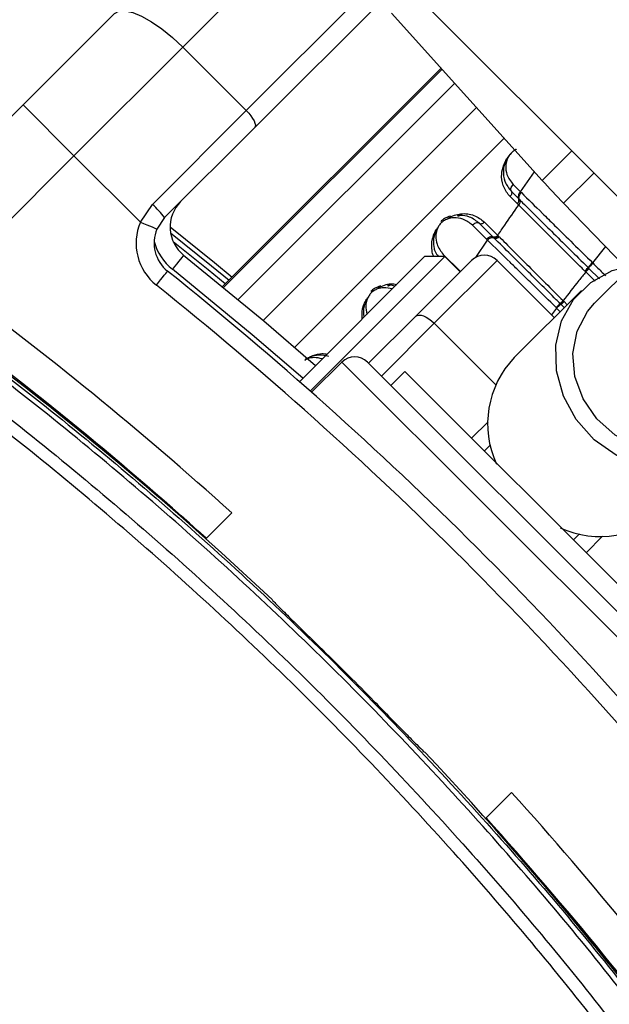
# Paper-space layout 'Wall Base Bracket' of a CAD drawing. Header units: millimetres. Extents: x 61326 to 443956, y 32752 to 406945.
# Tile 33 of 73: x 92548 to 94187, y 244780 to 247519. Entities that reach past the tile are written whole.
import ezdxf

# ---------------------------------------------------------------- set-up
doc = ezdxf.new("R2010")
doc.units = ezdxf.units.MM
doc.layers.add('COMPONENT_GEOMETRY', color=7, linetype='Continuous')
doc.styles.add('SLDTEXTSTYLE1', font='TXT', dxfattribs={"width": 0.75})
doc.dimstyles.new('SLDDIMSTYLE0', dxfattribs={"dimtxt": 2500, "dimasz": 165.1, "dimexe": 0, "dimexo": 0.0625, "dimgap": 625, "dimtad": 0, "dimtih": 1, "dimtoh": 1, "dimdec": 0, "dimlfac": 0.02, "dimrnd": 1e-09, "dimzin": 12, "dimdsep": 46, "dimtxsty": 'SLDTEXTSTYLE1', "dimsah": 1, "dimcen": 0.09, "dimadec": 0, "dimazin": 3, "dimtfac": 1, "dimtdec": 0, "dimtofl": 0, "dimtmove": 0, "dimatfit": 3, "dimfxl": 1, "dimfrac": 2, "dimtolj": 1, "dimtzin": 12, "dimarcsym": 0})

# ---------------------------------------------------------------- blocks, each defined once
blk = doc.blocks.new('_D_23')
at = {"layer": 'COMPONENT_GEOMETRY', "color": 7, "ltscale": 50}
for p, q in [((240160.5, 319828.1), (240160.5, 204975.3)), ((84224.7, 236918.1), (84224.7, 204975.3)), ((84224.7, 205134.1), (158498.2, 205134.1)), ((240160.5, 205134.1), (165887, 205134.1))]:
    blk.add_line(p, q, dxfattribs=at)
for points in [[(84224.7, 205134.1), (84389.8, 205108.7), (84389.8, 205159.5)], [(240160.5, 205134.1), (239995.4, 205159.5), (239995.4, 205108.7)]]:
    blk.add_solid(points, dxfattribs=at)
at = {"layer": 'COMPONENT_GEOMETRY', "color": 7, "ltscale": 50, "insert": (158498.2, 206372.4), "char_height": 2500, "attachment_point": 1, "style": 'SLDTEXTSTYLE1'}
blk.add_mtext('3119', dxfattribs=at)

psp = doc.layouts.new('Wall Base Bracket')

# ---------------------------------------------------------------- linework, layer by layer
at = {"color": 7, "linetype": 'Continuous', "lineweight": 25, "ltscale": 50}
for p, q in [((94500.38, 248942), (93001.02, 247442.64)), ((93177.8, 247265.87), (94677.16, 248765.22)), ((94700.42, 248717.77), (93201.06, 247218.42)), ((93650.17, 247586.21), (94211.24, 247025.15)), ((92557.3, 247281.76), (92811.23, 247535.69)), ((93581.4, 247536.97), (94000.34, 247071.69)), ((93001.02, 247442.64), (92698.72, 247140.34)), ((93177.8, 247265.87), (93001.02, 247442.64)), ((93719.38, 247383.73), (93111.74, 246776.09)), ((92195.81, 246920.27), (92557.3, 247281.76)), ((92557.3, 247281.76), (92698.72, 247140.34)), ((92916.96, 247005.02), (93177.8, 247265.87)), ((93201.06, 247218.42), (92950.66, 246968.01)), ((92698.72, 247140.34), (92348.41, 246790.03)), ((92883.25, 246955.81), (92698.72, 247140.34)), ((93919.51, 247060.37), (93940.09, 247039.78)), ((93931.21, 247006.83), (93911.13, 247026.92)), ((93914.62, 247040.86), (93934.91, 247020.56)), ((93940.09, 247039.78), (93942.38, 247037.53)), ((92883.25, 246955.81), (92916.96, 247005.02)), ((93934.91, 247003.14), (93931.21, 247006.83)), ((93934.91, 247020.56), (93937.12, 247018.36)), ((94059.85, 247007.87), (94229.87, 246831.81)), ((92950.66, 246968.01), (92929.29, 246936.3)), ((93845.74, 246907.86), (93806.37, 246947.23)), ((93863.08, 246914.93), (93825.88, 246952.12)), ((93839.82, 246955.61), (93876.63, 246918.8)), ((93864.7, 246913.3), (93863.08, 246914.93)), ((93867.06, 246910.96), (93864.7, 246913.31)), ((93876.63, 246918.8), (93878.19, 246917.23)), ((93878.19, 246917.23), (93880.49, 246914.93)), ((93848.15, 246905.47), (93845.74, 246907.86)), ((94326.34, 246910.39), (94145.66, 246729.71)), ((93324.28, 246510.78), (93673.35, 246859.86)), ((93355.58, 246485.51), (93729.92, 246859.86)), ((93729.92, 246859.86), (93673.35, 246859.86)), ((93772.35, 246817.43), (93729.92, 246859.86)), ((93648.72, 246693.8), (93804.17, 246849.25)), ((93874.88, 246849.25), (93700, 246674.37)), ((93874.88, 246849.25), (94033.98, 246690.15)), ((94140.1, 246842.75), (94141.58, 246841.28)), ((94120.29, 246817.82), (94118.87, 246819.25)), ((94121.25, 246816.86), (94120.29, 246817.82)), ((94127.67, 246829.07), (94129.14, 246827.62)), ((94129.13, 246827.63), (94130.15, 246826.61)), ((94109.6, 246765.77), (93922.67, 246578.84)), ((94050.77, 246728.51), (94049.73, 246729.55)), ((94052.35, 246726.94), (94050.79, 246728.5)), ((94061.56, 246717.73), (94052.35, 246726.94)), ((94058.25, 246737.11), (94059.32, 246736.04)), ((94059.32, 246736.04), (94060.9, 246734.48)), ((94040.39, 246716.38), (94038.78, 246717.98)), ((93517.79, 246562.87), (93648.72, 246693.8)), ((93443.55, 246566.41), (93359.33, 246482.19)), ((94334.5, 245746.16), (93514.26, 246566.41)), ((93618.55, 246539.89), (93579.66, 246501)), ((93618.55, 246539.89), (94307.98, 245850.46)), ((93856.38, 246335.77), (93839.52, 246318.92)), ((93065.15, 246074.87), (93137.28, 246147.01)), ((93046.84, 246093.87), (93044, 246093.76)), ((93046.47, 246091.55), (93047.86, 246092.94)), ((94087.01, 246071.43), (94103.87, 246088.29)), ((93915.1, 245369.19), (93842.96, 245297.06)), ((93861.04, 245279.77), (93859.65, 245278.38)), ((93861.85, 245275.91), (93861.96, 245278.75))]:
    psp.add_line(p, q, dxfattribs=at)
at = {"color": 8, "linetype": 'Continuous', "lineweight": 25, "ltscale": 50}
for p, q in [((93719.39, 247383.72), (93111.75, 246776.08)), ((93114.54, 246773.79), (93721.8, 247381.04)), ((93757.14, 247341.79), (93155.37, 246740.03)), ((93817.62, 247274.62), (93224.82, 246681.82)), ((93894.25, 247189.51), (93312, 246607.26)), ((94000.34, 247071.69), (94082.51, 247153.87)), ((93940.09, 247039.78), (93979.08, 247095.31)), ((94144.18, 247092.2), (94059.85, 247007.87)), ((93815.93, 246857.04), (93848.15, 246905.47)), ((94176.03, 246887.57), (94140.1, 246842.75)), ((93725.05, 246865.92), (93772.94, 246818.02)), ((94147.19, 246790.91), (94121.25, 246816.86)), ((94130.15, 246826.61), (94159.32, 246797.43)), ((94060.9, 246734.48), (94069.6, 246725.77)), ((94040.39, 246716.38), (94026.14, 246697.99)), ((94050.3, 246706.47), (94040.39, 246716.38)), ((93700, 246674.37), (93553.15, 246527.52)), ((93700, 246674.37), (93871.27, 246503.1)), ((94334.5, 245675.45), (93443.55, 246566.41)), ((93804.17, 246354.28), (93849.74, 246399.85)), ((94167.94, 246081.65), (94122.37, 246036.08))]:
    psp.add_line(p, q, dxfattribs=at)
at = {"color": 7, "linetype": 'Continuous', "lineweight": 25, "ltscale": 50, "flags": 128}
for points in [[(92811.23, 247535.69), (92823.39, 247542.41), (92840.51, 247543.44), (92861.94, 247538.73), (92886.86, 247528.48), (92914.3, 247513.06), (92943.22, 247493.08), (92972.51, 247469.3), (93001.02, 247442.64)], [(93177.8, 247265.87), (93184.47, 247258.74), (93190.41, 247251.42), (93195.41, 247244.19), (93199.26, 247237.32), (93201.82, 247231.09), (93203, 247225.74), (93202.74, 247221.46), (93201.06, 247218.42)], [(93764.44, 246974.02), (93765.74, 246973.34), (93767.08, 246973.03), (93768.4, 246973.09), (93769.67, 246973.53), (93770.85, 246974.34), (93771.9, 246975.48), (93772.79, 246976.93), (93773.49, 246978.64)], [(92883.25, 246955.81), (92892.23, 246952), (92900.87, 246948.34), (92908.83, 246944.97), (92915.8, 246942.02), (92921.53, 246939.59), (92925.78, 246937.79), (92928.4, 246936.68), (92929.29, 246936.3)], [(92965.97, 246942.15), (93089.15, 246843.31), (93138.5, 246802.85)], [(93003.53, 246863.8), (93002.93, 246863.05), (93001.15, 246860.83), (92998.26, 246857.22), (92994.38, 246852.36), (92989.65, 246846.44), (92984.25, 246839.69), (92978.39, 246832.37), (92972.3, 246824.75)], [(93003.53, 246863.8), (93226.29, 246680.57), (93370.12, 246556.62)], [(94533.86, 246341.51), (94479.84, 246300.81), (94415.88, 246276), (94346.01, 246268.64), (94274.61, 246279.18), (94206.17, 246306.97), (94144.99, 246350.26), (94094.92, 246406.33), (94059.1, 246471.65), (94039.78, 246542.13), (94038.18, 246613.32), (94054.39, 246680.77), (94087.4, 246740.23), (94135.14, 246787.96), (94194.6, 246820.98), (94251.87, 246835.92)], [(92927.7, 246780.14), (92933.79, 246787.76), (92939.64, 246795.09), (92945.04, 246801.84), (92949.77, 246807.76), (92953.66, 246812.61), (92956.54, 246816.22), (92958.32, 246818.44), (92958.92, 246819.19)], [(93569.98, 246779.57), (93571.29, 246778.88), (93572.62, 246778.57), (93573.94, 246778.64), (93575.21, 246779.08), (93576.39, 246779.88), (93577.44, 246781.03), (93578.33, 246782.47), (93579.04, 246784.18)], [(94497.8, 246377.57), (94448.63, 246341.45), (94390.04, 246321.08), (94326.39, 246317.95), (94262.39, 246332.3), (94202.8, 246363.06), (94152.02, 246407.96), (94113.83, 246463.67), (94091.06, 246526.04), (94085.4, 246590.47), (94097.27, 246652.16), (94125.78, 246706.54), (94145.66, 246729.71)], [(93648.72, 246693.8), (93652.5, 246696.23), (93657.5, 246697.2), (93663.52, 246696.69), (93670.33, 246694.7), (93677.67, 246691.33), (93685.26, 246686.69), (93692.79, 246680.96), (93700, 246674.37)]]:
    psp.add_lwpolyline(points, dxfattribs=at)
at = {"color": 8, "linetype": 'Continuous', "lineweight": 25, "ltscale": 50, "flags": 128}
for points in [[(92967.34, 246925.41), (93081.39, 246833.79), (93129.78, 246794.13)], [(93119.4, 246783.75), (93072.16, 246822.46), (92974.8, 246900.84)], [(93334.69, 246521.19), (93194, 246642.4), (92972.3, 246824.75)]]:
    psp.add_lwpolyline(points, dxfattribs=at)
at = {"color": 7, "linetype": 'Continuous', "lineweight": 25, "ltscale": 2500}
for centre, radius, start, end in [((95858.2, 248744.52), 2500, 222, 224), ((93950.66, 247026.63), 16.88, 128.77659, 201.05876), ((92736.12, 246806.54), 268.51, 36.96604, 47.66253), ((93065.97, 246941.91), 100, 135, 231.35649), ((93923.66, 247016.23), 12.06, 308.77812, 21.0571), ((93021.37, 246897.3), 150, 157.04166, 231.35649), ((93021.37, 246897.3), 100, 157.04166, 231.35649), ((93867.15, 246926.33), 12.11, 250.32941, 321.5612), ((93870.99, 246922.38), 12.08, 251.03947, 321.88475), ((93861.45, 246895), 16.92, 70.61829, 141.78938), ((86393.69, 238625.6), 10000, 46.719131, 55.490831), ((86393.69, 238625.6), 10000, 49.147412, 55.490831), ((93839.52, 246813.9), 50, 45, 135), ((94221.74, 246756.07), 119.07, 133.28302, 142.18479), ((86464.4, 238696.31), 10400, 38.643507, 51.356493), ((94066.26, 246875.26), 76.84, 313.20127, 323.0515), ((94062.52, 246879.37), 85.78, 313.21163, 322.03658), ((86369.59, 238649.79), 10100, 47.927635, 53.703556), ((86464.4, 238696.31), 10350, 38.643507, 51.356493), ((94096.56, 246664.79), 76.27, 125.42776, 137.43376), ((94018.28, 246773.59), 54.11, 305.53767, 317.62195), ((94020.75, 246771.34), 54.5, 305.43265, 317.43268), ((90724.72, 242956.63), 3750, 91.69334, 358.30666), ((90724.72, 242956.63), 3745.57, 91.6649, 358.3351), ((86369.59, 238649.79), 10000, 47.956937, 53.703556), ((90724.72, 242956.63), 3695.6, 92.38945, 357.61055), ((93478.9, 246531.05), 50, 45, 135), ((94116.17, 246394.12), 267.52, 136.33179, 204.78346), ((94161.85, 246350.29), 269.37, 245.48414, 313.40061), ((90724.72, 242956.63), 6000, 270, 27.917403), ((86393.69, 238625.6), 9996.51, 44.426833, 45.573167), ((86393.69, 238625.6), 10000, 34.509169, 43.280869), ((86417.88, 238601.5), 10100, 36.296444, 42.072365), ((86417.88, 238601.5), 10000, 36.296444, 42.043063), ((86393.69, 238625.6), 10000, 34.509169, 40.852588)]:
    psp.add_arc(centre, radius, start, end, dxfattribs=at)
at = {"color": 8, "linetype": 'Continuous', "lineweight": 25, "ltscale": 2500}
for centre, radius, start, end in [((93065.97, 246941.91), 150, 195.5484, 231.35649), ((90724.72, 242956.63), 5975, 270, 27.843717)]:
    psp.add_arc(centre, radius, start, end, dxfattribs=at)
at = {"color": 7, "linetype": 'Continuous', "lineweight": 25, "ltscale": 50}
for points, knots in [([(93911.13, 247026.92), (93910.3, 247027.77), (93901.89, 247036.41), (93890.43, 247055.8), (93885.6, 247085.59), (93891.66, 247111.54), (93898.13, 247126.66), (93902.68, 247132.2), (93903.04, 247132.63)], [0, 0, 0, 0, 0.0340892, 0.3459958, 0.6468257, 0.8540821, 0.9886854, 1, 1, 1, 1]), ([(93928.61, 247158.16), (93927.9, 247157.83), (93922.68, 247155.4), (93913.69, 247147.35), (93903.46, 247134.88), (93895.22, 247118.14), (93890.77, 247094.98), (93894.91, 247066.25), (93907.72, 247049.75), (93914.62, 247040.86)], [0, 0, 0, 0, 0.01511067, 0.11219457, 0.20656305, 0.30544966, 0.46680544, 0.71259947, 1, 1, 1, 1]), ([(93914.62, 247040.86), (93914.19, 247041.71), (93913.03, 247044.06), (93912.97, 247048.98), (93915.04, 247055.11), (93918.02, 247058.62), (93919.51, 247060.37)], [0, 0, 0, 0, 0.1610983, 0.4407257, 0.7203582, 1, 1, 1, 1]), ([(93914.62, 247040.86), (93915.05, 247039.87), (93915.92, 247037.89), (93915.54, 247034.12), (93914.01, 247030.25), (93912.09, 247028.03), (93911.13, 247026.92)], [0, 0, 0, 0, 0.2499857, 0.5000085, 0.7500057, 1, 1, 1, 1]), ([(93937.12, 247018.36), (93936.73, 247019.18), (93935.65, 247021.45), (93935.72, 247026.25), (93937.89, 247032.28), (93940.89, 247035.77), (93942.39, 247037.52)], [0, 0, 0, 0, 0.1610131, 0.4406548, 0.7203361, 1, 1, 1, 1]), ([(93942.38, 247037.53), (93961.33, 247018.93), (93990.13, 246990.68), (94055.82, 246926.01), (94104.2, 246878.21), (94140.1, 246842.75)], [0, 0, 0, 0, 0.3318644, 0.5042384, 1, 1, 1, 1]), ([(93876.63, 246918.8), (93883.14, 246928.29), (93902.46, 246956.47), (93921.97, 246984.52), (93934.92, 247003.14)], [0, 0, 0, 0, 0.3365286, 1, 1, 1, 1]), ([(93937.12, 247018.35), (93937.66, 247017.27), (93938.72, 247015.1), (93938.64, 247011.03), (93937.43, 247006.83), (93935.76, 247004.37), (93934.92, 247003.14)], [0, 0, 0, 0, 0.2500499, 0.5000784, 0.7500365, 1, 1, 1, 1]), ([(94118.87, 246819.25), (94116.27, 246821.85), (94082.35, 246855.74), (94035.1, 246902.98), (93979.85, 246958.21), (93952.21, 246985.86), (93937.26, 247000.8), (93934.92, 247003.14)], [0, 0, 0, 0, 0.0384212, 0.5011376, 0.7040557, 0.9536193, 1, 1, 1, 1]), ([(93937.13, 247018.35), (93940.04, 247015.46), (93955.9, 246999.74), (93984.95, 246970.91), (94044.09, 246912.19), (94092.93, 246863.62), (94127.67, 246829.07)], [0, 0, 0, 0, 0.0556851, 0.3031379, 0.5042315, 1, 1, 1, 1]), ([(93806.37, 246947.23), (93798.11, 246953.64), (93783.37, 246965.07), (93758.5, 246968.89), (93739.6, 246965.75), (93727.02, 246959.79), (93718.23, 246952.56), (93711.43, 246943.45), (93706.27, 246931.38), (93703.6, 246913.87), (93706.99, 246889.47), (93718.31, 246874.7), (93725.05, 246865.92)], [0, 0, 0, 0, 0.181551, 0.3237946, 0.4088521, 0.4622968, 0.5041854, 0.5459837, 0.600558, 0.6773041, 0.8079048, 1, 1, 1, 1]), ([(93745.26, 246972.51), (93739.56, 246970.6), (93729.78, 246967.32), (93721.56, 246959.94), (93718.13, 246956.87)], [0, 0, 0, 0, 0.5829588, 1, 1, 1, 1]), ([(93737.91, 246966.33), (93744.08, 246969.56), (93756.14, 246975.87), (93767.8, 246977.73), (93773.49, 246978.64)], [0, 0, 0, 0, 0.5118689, 1, 1, 1, 1]), ([(93825.88, 246952.12), (93817.28, 246958.84), (93801.41, 246971.22), (93778.54, 246975.13), (93766.33, 246974.17), (93764.44, 246974.02)], [0, 0, 0, 0, 0.5006921, 0.9227819, 1, 1, 1, 1]), ([(93773.49, 246978.64), (93773.63, 246978.65), (93786.97, 246980.14), (93812.23, 246977.13), (93830.64, 246962.78), (93839.82, 246955.61)], [0, 0, 0, 0, 0.0050364, 0.5035996, 1, 1, 1, 1]), ([(93825.88, 246952.12), (93825.02, 246952.55), (93822.68, 246953.71), (93817.76, 246953.77), (93811.63, 246951.7), (93808.12, 246948.72), (93806.37, 246947.23)], [0, 0, 0, 0, 0.1611032, 0.4407233, 0.720357, 1, 1, 1, 1]), ([(93825.88, 246952.12), (93826.87, 246951.69), (93828.85, 246950.82), (93832.62, 246951.2), (93836.49, 246952.73), (93838.71, 246954.65), (93839.82, 246955.61)], [0, 0, 0, 0, 0.2499857, 0.5000085, 0.7500057, 1, 1, 1, 1]), ([(93708.64, 246938.71), (93707.79, 246937.22), (93703.62, 246930), (93697.27, 246911.59), (93697.6, 246891.48), (93702.12, 246872.36), (93708.13, 246864.42), (93711.59, 246859.86)], [0, 0, 0, 0, 0.0502465, 0.2440928, 0.6053163, 0.7727695, 1, 1, 1, 1]), ([(93864.7, 246913.3), (93863.89, 246913.68), (93861.68, 246914.71), (93856.95, 246914.58), (93850.97, 246912.36), (93847.49, 246909.36), (93845.74, 246907.86)], [0, 0, 0, 0, 0.1611919, 0.4407984, 0.7204068, 1, 1, 1, 1]), ([(93864.7, 246913.3), (93865.63, 246912.93), (93867.49, 246912.18), (93871.12, 246912.69), (93874.89, 246914.33), (93877.09, 246916.26), (93878.19, 246917.23)], [0, 0, 0, 0, 0.2500269, 0.4999869, 0.7500152, 1, 1, 1, 1]), ([(93880.49, 246914.93), (93881.54, 246913.88), (93895.61, 246899.81), (93922.23, 246873.18), (93979.29, 246816.11), (94025.64, 246769.74), (94058.25, 246737.11)], [0, 0, 0, 0, 0.0211949, 0.2829692, 0.4955865, 1, 1, 1, 1]), ([(94038.78, 246717.98), (94033.84, 246722.85), (94011.02, 246745.36), (93976.04, 246779.83), (93938.69, 246816.57), (93895.99, 246858.56), (93868.45, 246885.56), (93848.15, 246905.47)], [0, 0, 0, 0, 0.0710596, 0.3287065, 0.508594, 0.6378247, 1, 1, 1, 1]), ([(94049.73, 246729.55), (94046.3, 246732.97), (94012.73, 246766.35), (93965.59, 246813.19), (93908.4, 246869.97), (93882.08, 246896.07), (93867.06, 246910.96)], [0, 0, 0, 0, 0.0516719, 0.5050672, 0.7175115, 1, 1, 1, 1]), ([(92055.33, 246860.48), (92147.58, 246795.66), (92424.85, 246600.86), (92867.11, 246248.45), (93369.38, 245792.66), (93830.51, 245311.19), (94253.96, 244810.99), (94503.69, 244461.83), (94628.56, 244287.26)], [0, 0, 0, 0, 0.0924369, 0.2778181, 0.4631993, 0.6481528, 0.8240764, 1, 1, 1, 1]), ([(94616.95, 244279.41), (94492.28, 244453.74), (94242.93, 244802.41), (93820.12, 245301.9), (93359.67, 245782.66), (92858.12, 246237.77), (92416.5, 246589.64), (92139.63, 246784.14), (92047.5, 246848.86)], [0, 0, 0, 0, 0.1759264, 0.3518527, 0.5368032, 0.7221829, 0.9075626, 1, 1, 1, 1]), ([(94141.58, 246841.28), (94139.95, 246839.65), (94136.69, 246836.38), (94132.53, 246831.88), (94130.01, 246828.94), (94129.36, 246827.98), (94129.13, 246827.63)], [0, 0, 0, 0, 0.2796112, 0.5592506, 0.8388361, 1, 1, 1, 1]), ([(94121.25, 246816.86), (94114.99, 246808.97), (94093.93, 246782.44), (94072.98, 246755.82), (94058.25, 246737.11)], [0, 0, 0, 0, 0.2971598, 1, 1, 1, 1]), ([(94120.29, 246817.82), (94121.33, 246818.87), (94123.4, 246820.95), (94126.13, 246823.9), (94128.25, 246826.33), (94128.84, 246827.19), (94129.14, 246827.62)], [0, 0, 0, 0, 0.249994, 0.5000171, 0.7499788, 1, 1, 1, 1]), ([(92005.58, 246787.33), (92097.73, 246722.63), (92374.67, 246528.19), (92816.22, 246176.14), (93317.37, 245720.51), (93773.85, 245242.34), (94189.83, 244749.31), (94433.55, 244408.1), (94555.42, 244237.49)], [0, 0, 0, 0, 0.0931497, 0.2799683, 0.4667869, 0.6531644, 0.826582, 1, 1, 1, 1]), ([(93550.8, 246778.06), (93545.1, 246776.14), (93535.32, 246772.86), (93527.11, 246765.49), (93523.68, 246762.41)], [0, 0, 0, 0, 0.58295461, 1, 1, 1, 1]), ([(93543.46, 246771.88), (93549.63, 246775.1), (93561.68, 246781.41), (93573.35, 246783.27), (93579.04, 246784.18)], [0, 0, 0, 0, 0.5118689, 1, 1, 1, 1]), ([(93590.91, 246777.41), (93585.98, 246778.71), (93579.37, 246780.44), (93571.88, 246779.74), (93569.98, 246779.57)], [0, 0, 0, 0, 0.7460574, 1, 1, 1, 1]), ([(94526.61, 244217.78), (94405.2, 244387.79), (94162.39, 244727.82), (93747.92, 245219.13), (93293.08, 245695.6), (92793.69, 246149.59), (92353.68, 246500.35), (92077.69, 246694.07), (91985.87, 246758.52)], [0, 0, 0, 0, 0.1734181, 0.3468359, 0.5332128, 0.720031, 0.9068492, 1, 1, 1, 1]), ([(93514.19, 246744.25), (93513.33, 246742.76), (93509.16, 246735.54), (93503.03, 246717.25), (93502.22, 246700.91), (93504.76, 246691.65), (93504.84, 246691.35)], [0, 0, 0, 0, 0.0813728, 0.3952818, 0.9802333, 1, 1, 1, 1]), ([(94050.79, 246728.5), (94050.59, 246728.43), (94050.04, 246728.22), (94047.68, 246726.35), (94043.63, 246722.73), (94040.39, 246719.57), (94038.77, 246717.99)], [0, 0, 0, 0, 0.1610464, 0.4406955, 0.7203471, 1, 1, 1, 1]), ([(94050.79, 246728.5), (94051.04, 246728.62), (94051.54, 246728.88), (94053.56, 246730.58), (94056.22, 246733.02), (94058.28, 246735.05), (94059.31, 246736.06)], [0, 0, 0, 0, 0.2500157, 0.4999572, 0.7500156, 1, 1, 1, 1]), ([(93407.29, 246581.6), (93397.96, 246583.78), (93382.27, 246587.44), (93359.52, 246582.21), (93346.05, 246576.36), (93340.94, 246572.08), (93340.05, 246571.33)], [0, 0, 0, 0, 0.4569198, 0.7678651, 0.9591522, 1, 1, 1, 1]), ([(93249.44, 245905.62), (93250.78, 245903.82), (93253.44, 245900.24), (93277.75, 245875.84), (93313.91, 245840.26), (93354.11, 245800.93), (93380.67, 245774.9), (93391.23, 245764.56)], [0, 0, 0, 0, 0.21456962, 0.42918993, 0.64378818, 0.85844942, 1, 1, 1, 1]), ([(93532.65, 245623.13), (93548.38, 245607.07), (93579.85, 245574.95), (93621.78, 245532.12), (93653.58, 245499.95), (93670.72, 245483.2), (93672.86, 245481.88), (93673.71, 245481.35)], [0, 0, 0, 0, 0.2146738, 0.4293772, 0.6440647, 0.8587232, 1, 1, 1, 1])]:
    psp.add_open_spline(points, degree=3, knots=knots, dxfattribs=at)
at = {"color": 8, "linetype": 'Continuous', "lineweight": 25, "ltscale": 50}
for points, knots in [([(93925.02, 247155.34), (93923.61, 247154.71), (93919.32, 247152.77), (93912.7, 247146.92), (93905.88, 247137.94), (93900.73, 247125.82), (93898.05, 247108.33), (93901.45, 247083.92), (93912.77, 247069.16), (93919.51, 247060.37)], [0, 0, 0, 0, 0.0365129, 0.1115712, 0.1864703, 0.2842572, 0.421775, 0.6557937, 1, 1, 1, 1]), ([(93699.31, 246859.86), (93698.8, 246860.63), (93695.77, 246865.14), (93693.19, 246881.29), (93692.56, 246903.48), (93700.16, 246924.44), (93705.14, 246932.96), (93706.2, 246934.77)], [0, 0, 0, 0, 0.0407328, 0.2396346, 0.6808104, 0.9323212, 1, 1, 1, 1]), ([(94141.58, 246841.28), (94145.1, 246837.75), (94156.67, 246826.18), (94168.26, 246814.6), (94176.31, 246806.55)], [0, 0, 0, 0, 0.3046992, 1, 1, 1, 1]), ([(93579.04, 246784.18), (93579.17, 246784.2), (93585.18, 246784.88), (93590.53, 246783.56), (93595.76, 246782.27)], [0, 0, 0, 0, 0.0222081, 1, 1, 1, 1]), ([(93583.21, 246769.71), (93575.73, 246771.55), (93563.33, 246774.59), (93545.13, 246771.25), (93532.57, 246765.34), (93523.78, 246758.1), (93516.97, 246748.99), (93511.85, 246736.94), (93508.94, 246719.41), (93511.67, 246707.41), (93513.38, 246699.88)], [0, 0, 0, 0, 0.2111327, 0.3502111, 0.4376003, 0.5060937, 0.5744418, 0.6636759, 0.7891659, 1, 1, 1, 1]), ([(93500.03, 246686.53), (93499.47, 246695.62), (93498.53, 246710.89), (93505.72, 246729.99), (93510.69, 246738.51), (93511.74, 246740.32)], [0, 0, 0, 0, 0.536903, 0.9018081, 1, 1, 1, 1]), ([(93340.46, 246570.97), (93342.37, 246572.6), (93349.34, 246578.56), (93365.87, 246586.05), (93385.33, 246591.45), (93397.24, 246589.2), (93401.82, 246588.33)], [0, 0, 0, 0, 0.0974354, 0.3557519, 0.7519334, 1, 1, 1, 1]), ([(93388.75, 246575.25), (93381.29, 246577.02), (93368.91, 246579.95), (93351.5, 246577.33), (93342.92, 246572.72), (93340.15, 246571.24)], [0, 0, 0, 0, 0.50708404, 0.84125979, 1, 1, 1, 1])]:
    psp.add_open_spline(points, degree=3, knots=knots, dxfattribs=at)

# ---------------------------------------------------------------- dimensions: what is measured, and where the dimension line sits
at = {"layer": 'COMPONENT_GEOMETRY', "color": 7, "ltscale": 50}
dim = psp.add_linear_dim(base=(84224.72, 205134.08), p1=(240160.49, 319891.58), p2=(84224.72, 236981.63), dimstyle='SLDDIMSTYLE0', dxfattribs=at)
dim.commit()
dim.dimension.update_dxf_attribs({"geometry": '_D_23', "text_midpoint": (162192.6, 205134.08), "dimtype": 160})

doc.saveas('drawing.dxf')
